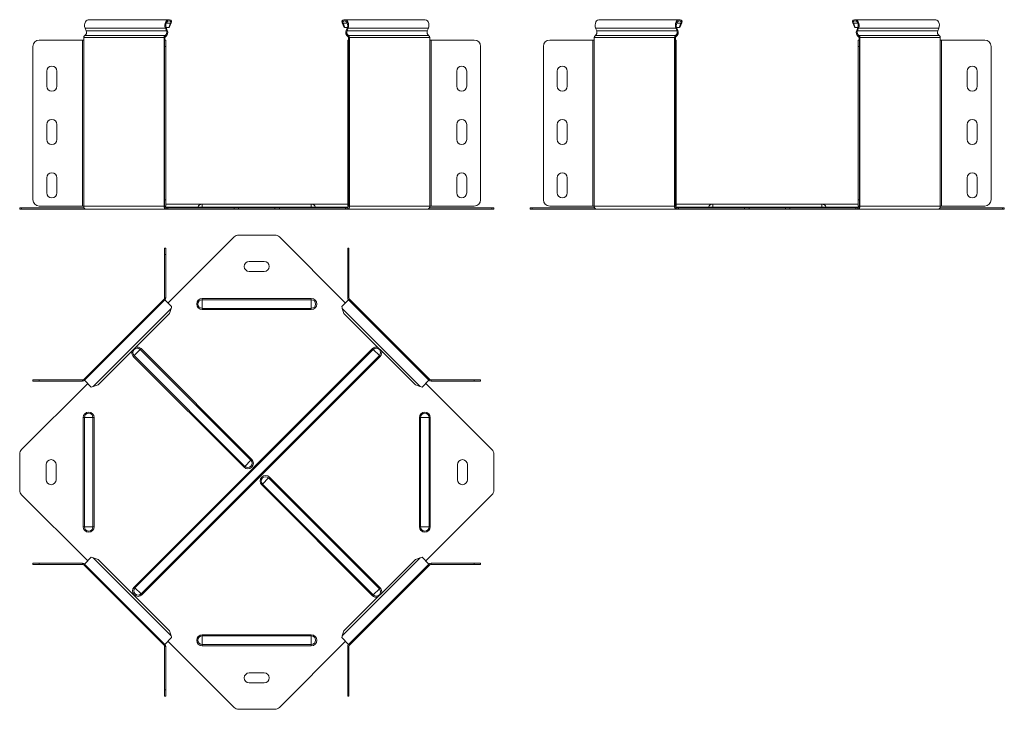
# Model space of a CAD drawing. Header units: millimetres. Extents: x -274 to 1467, y -7726 to 292.
# Tile 5 of 6: x -188 to 597, y -666 to -117. Entities that reach past the tile are written whole.
import ezdxf

# ---------------------------------------------------------------- set-up
doc = ezdxf.new("R2010")
doc.units = ezdxf.units.MM

msp = doc.modelspace()

# ---------------------------------------------------------------- linework, layer by layer
at = {"color": 7, "linetype": 'Continuous', "lineweight": 15}
for p, q in [((-69.44, -116.61), (-133.47, -116.61)), ((134.69, -116.61), (70.66, -116.61)), ((337.58, -116.61), (273.54, -116.61)), ((541.71, -116.61), (477.68, -116.61)), ((-136.28, -123.23), (-135.38, -125.61)), ((-71.35, -125.61), (-72.25, -123.23)), ((-69.56, -122.73), (-71.64, -122.73)), ((-70.73, -125.14), (-71.62, -122.76)), ((-68.18, -119.47), (-69.56, -122.73)), ((-68.94, -122.26), (-69.56, -122.73)), ((-67.55, -119), (-68.94, -122.26)), ((-68.18, -119.47), (-67.55, -119)), ((-67.26, -117.84), (-67.74, -118.57)), ((68.48, -117.84), (68.96, -118.57)), ((69.4, -119.47), (68.77, -119)), ((70.16, -122.26), (68.77, -119)), ((70.78, -122.73), (69.4, -119.47)), ((70.78, -122.73), (70.16, -122.26)), ((72.85, -122.73), (70.78, -122.73)), ((72.84, -122.76), (71.95, -125.14)), ((73.47, -123.23), (72.57, -125.61)), ((136.6, -125.61), (137.5, -123.23)), ((271.63, -125.61), (270.73, -123.23)), ((334.77, -123.23), (335.67, -125.61)), ((335.38, -122.73), (337.45, -122.73)), ((335.39, -122.76), (336.29, -125.14)), ((337.45, -122.73), (338.84, -119.47)), ((337.45, -122.73), (338.08, -122.26)), ((338.08, -122.26), (339.46, -119)), ((338.84, -119.47), (339.46, -119)), ((339.76, -117.84), (339.27, -118.57)), ((475.49, -117.84), (475.98, -118.57)), ((476.41, -119.47), (475.79, -119)), ((477.17, -122.26), (475.79, -119)), ((477.8, -122.73), (476.41, -119.47)), ((477.8, -122.73), (477.17, -122.26)), ((479.87, -122.73), (477.8, -122.73)), ((479.86, -122.76), (478.96, -125.14)), ((480.48, -123.23), (479.58, -125.61)), ((543.62, -125.61), (544.52, -123.23)), ((-172.8, -132.92), (-138.42, -132.92)), ((-138.42, -132.92), (-137.36, -132.92)), ((-137.36, -130.92), (-137.36, -132.92)), ((-73.33, -132.92), (-73.33, -130.92)), ((-73.33, -132.92), (-72.89, -132.92)), ((-72.89, -132.92), (-71.89, -132.92)), ((-72.89, -137.92), (-72.89, -132.92)), ((-72.62, -132.92), (-72.62, -130.92)), ((-71.89, -132.92), (-71.89, -137.92)), ((73.11, -132.92), (74.11, -132.92)), ((73.11, -137.92), (73.11, -132.92)), ((73.84, -130.92), (73.84, -132.92)), ((74.11, -132.92), (74.11, -137.92)), ((74.11, -132.92), (74.55, -132.92)), ((74.55, -130.92), (74.55, -132.92)), ((138.58, -132.92), (138.58, -130.92)), ((138.58, -132.92), (139.64, -132.92)), ((139.64, -132.92), (174.02, -132.92)), ((268.59, -132.92), (234.21, -132.92)), ((269.65, -132.92), (268.59, -132.92)), ((269.65, -132.92), (269.65, -130.92)), ((333.69, -130.92), (333.69, -132.92)), ((334.13, -132.92), (333.69, -132.92)), ((334.13, -132.92), (334.13, -137.92)), ((335.13, -132.92), (334.13, -132.92)), ((334.39, -130.92), (334.39, -132.92)), ((335.13, -137.92), (335.13, -132.92)), ((480.13, -132.92), (481.13, -132.92)), ((480.13, -137.92), (480.13, -132.92)), ((480.86, -130.92), (480.86, -132.92)), ((481.13, -132.92), (481.13, -137.92)), ((481.13, -132.92), (481.56, -132.92)), ((481.56, -130.92), (481.56, -132.92)), ((545.6, -132.92), (545.6, -130.92)), ((545.6, -132.92), (546.66, -132.92)), ((546.66, -132.92), (581.04, -132.92)), ((-177.8, -260.11), (-177.8, -137.92)), ((-72.89, -137.92), (-72.89, -260.11)), ((-71.89, -137.92), (-71.89, -260.11)), ((73.11, -260.11), (73.11, -137.92)), ((74.11, -260.11), (74.11, -137.92)), ((179.02, -137.92), (179.02, -260.11)), ((229.21, -137.92), (229.21, -260.11)), ((334.13, -260.11), (334.13, -137.92)), ((335.13, -260.11), (335.13, -137.92)), ((480.13, -260.11), (480.13, -137.92)), ((481.13, -260.11), (481.13, -137.92)), ((586.04, -137.92), (586.04, -260.11)), ((-166.8, -157.61), (-166.8, -169.61)), ((-158.8, -169.61), (-158.8, -157.61)), ((160.02, -157.61), (160.02, -169.61)), ((168.02, -169.61), (168.02, -157.61)), ((240.21, -169.61), (240.21, -157.61)), ((248.21, -157.61), (248.21, -169.61)), ((567.04, -157.61), (567.04, -169.61)), ((575.04, -169.61), (575.04, -157.61)), ((-166.8, -200.11), (-166.8, -212.11)), ((-158.8, -212.11), (-158.8, -200.11)), ((160.02, -200.11), (160.02, -212.11)), ((168.02, -212.11), (168.02, -200.11)), ((240.21, -212.11), (240.21, -200.11)), ((248.21, -200.11), (248.21, -212.11)), ((567.04, -200.11), (567.04, -212.11)), ((575.04, -212.11), (575.04, -200.11)), ((-166.8, -242.61), (-166.8, -254.61)), ((-158.8, -254.61), (-158.8, -242.61)), ((160.02, -242.61), (160.02, -254.61)), ((168.02, -254.61), (168.02, -242.61)), ((240.21, -254.61), (240.21, -242.61)), ((248.21, -242.61), (248.21, -254.61)), ((567.04, -242.61), (567.04, -254.61)), ((575.04, -254.61), (575.04, -242.61)), ((-188.39, -267.61), (-188.39, -266.61)), ((-188.39, -266.61), (-186.93, -266.61)), ((-186.93, -266.61), (-137.01, -266.61)), ((-138.42, -265.11), (-172.8, -265.11)), ((-137.36, -265.11), (-138.42, -265.11)), ((-72.89, -265.11), (-73.33, -265.11)), ((-72.89, -265.11), (-72.89, -260.11)), ((-71.89, -265.11), (-72.89, -265.11)), ((-71.89, -260.11), (-71.89, -265.11)), ((-42.89, -263.61), (-71.89, -263.61)), ((-71.56, -266.61), (-70.15, -266.61)), ((-70.15, -266.61), (-70.15, -267.61)), ((-70.15, -266.61), (-17.4, -266.61)), ((44.11, -263.61), (-42.89, -263.61)), ((-17.4, -266.61), (-13.87, -266.61)), ((-13.87, -266.61), (15.09, -266.61)), ((15.09, -266.61), (18.62, -266.61)), ((18.62, -266.61), (71.37, -266.61)), ((73.11, -263.61), (44.11, -263.61)), ((71.37, -266.61), (71.37, -267.61)), ((71.37, -266.61), (72.78, -266.61)), ((73.11, -265.11), (73.11, -260.11)), ((74.11, -265.11), (73.11, -265.11)), ((74.11, -260.11), (74.11, -265.11)), ((74.55, -265.11), (74.11, -265.11)), ((138.23, -266.61), (188.15, -266.61)), ((139.64, -265.11), (138.58, -265.11)), ((174.02, -265.11), (139.64, -265.11)), ((188.15, -266.61), (189.61, -266.61)), ((189.61, -266.61), (189.61, -267.61)), ((218.63, -266.61), (218.63, -267.61)), ((220.09, -266.61), (218.63, -266.61)), ((270.01, -266.61), (220.09, -266.61)), ((234.21, -265.11), (268.59, -265.11)), ((268.59, -265.11), (269.65, -265.11)), ((333.69, -265.11), (334.13, -265.11)), ((334.13, -260.11), (334.13, -265.11)), ((334.13, -265.11), (335.13, -265.11)), ((335.13, -265.11), (335.13, -260.11)), ((364.13, -263.61), (335.13, -263.61)), ((336.87, -266.61), (335.45, -266.61)), ((336.87, -266.61), (336.87, -267.61)), ((389.61, -266.61), (336.87, -266.61)), ((451.13, -263.61), (364.13, -263.61)), ((393.15, -266.61), (389.61, -266.61)), ((393.15, -266.61), (422.1, -266.61)), ((422.1, -266.61), (425.64, -266.61)), ((425.64, -266.61), (478.38, -266.61)), ((480.13, -263.61), (451.13, -263.61)), ((478.38, -266.61), (478.38, -267.61)), ((478.38, -266.61), (479.8, -266.61)), ((480.13, -265.11), (480.13, -260.11)), ((481.13, -265.11), (480.13, -265.11)), ((481.13, -260.11), (481.13, -265.11)), ((481.56, -265.11), (481.13, -265.11)), ((545.24, -266.61), (595.16, -266.61)), ((546.66, -265.11), (545.6, -265.11)), ((581.04, -265.11), (546.66, -265.11)), ((595.16, -266.61), (596.63, -266.61)), ((596.63, -266.61), (596.63, -267.61)), ((-186.93, -267.61), (-188.39, -267.61)), ((-186.93, -267.61), (-135.59, -267.61)), ((-135.59, -267.61), (-71.56, -267.61)), ((-71.56, -267.61), (-70.15, -267.61)), ((-70.15, -267.61), (-17.4, -267.61)), ((-13.87, -267.61), (-17.4, -267.61)), ((-13.87, -267.61), (15.09, -267.61)), ((18.62, -267.61), (15.09, -267.61)), ((18.62, -267.61), (71.37, -267.61)), ((71.37, -267.61), (72.78, -267.61)), ((72.78, -267.61), (136.81, -267.61)), ((136.81, -267.61), (188.15, -267.61)), ((189.61, -267.61), (188.15, -267.61)), ((218.63, -267.61), (220.09, -267.61)), ((271.42, -267.61), (220.09, -267.61)), ((335.45, -267.61), (271.42, -267.61)), ((336.87, -267.61), (335.45, -267.61)), ((389.61, -267.61), (336.87, -267.61)), ((389.61, -267.61), (393.15, -267.61)), ((393.15, -267.61), (422.1, -267.61)), ((425.64, -267.61), (422.1, -267.61)), ((425.64, -267.61), (478.38, -267.61)), ((478.38, -267.61), (479.8, -267.61)), ((479.8, -267.61), (543.83, -267.61)), ((543.83, -267.61), (595.16, -267.61)), ((596.63, -267.61), (595.16, -267.61)), ((-70.15, -342.43), (-17.4, -289.69)), ((-13.87, -288.22), (15.09, -288.22)), ((18.62, -289.69), (71.37, -342.43)), ((-72.89, -298.81), (-72.89, -303.81)), ((-71.89, -298.81), (-72.89, -298.81)), ((-72.89, -338.19), (-72.89, -303.81)), ((-71.89, -303.81), (-71.89, -298.81)), ((-71.89, -338.19), (-71.89, -303.81)), ((74.11, -298.81), (73.11, -298.81)), ((73.11, -298.81), (73.11, -303.81)), ((73.11, -303.81), (73.11, -338.19)), ((74.11, -303.81), (74.11, -298.81)), ((74.11, -303.81), (74.11, -338.19)), ((6.61, -309.22), (-5.39, -309.22)), ((-5.39, -317.22), (6.61, -317.22)), ((-73.33, -339.25), (-137.36, -403.28)), ((-72.62, -339.96), (-136.66, -403.99)), ((-72.62, -339.96), (-73.33, -339.25)), ((-67.26, -345.32), (-72.62, -339.96)), ((73.84, -339.96), (68.48, -345.32)), ((74.55, -339.25), (73.63, -340.17)), ((137.87, -403.99), (73.84, -339.96)), ((138.58, -403.28), (74.55, -339.25)), ((-68.94, -350.72), (-125.9, -407.68)), ((-67.55, -346.87), (-68.94, -350.72)), ((70.16, -350.72), (68.77, -346.87)), ((127.12, -407.68), (70.16, -350.72)), ((-186.93, -459.21), (-134.18, -406.47)), ((-177.8, -403.72), (-177.8, -404.72)), ((-172.8, -403.72), (-177.8, -403.72)), ((-177.8, -404.72), (-172.8, -404.72)), ((-172.8, -403.72), (-138.42, -403.72)), ((-172.8, -404.72), (-138.42, -404.72)), ((-137.36, -403.28), (-136.45, -404.2)), ((-136.66, -403.99), (-131.29, -409.36)), ((-125.9, -407.68), (-129.75, -409.06)), ((130.97, -409.06), (127.12, -407.68)), ((132.51, -409.36), (137.87, -403.99)), ((135.4, -406.47), (188.15, -459.21)), ((137.87, -403.99), (138.58, -403.28)), ((139.64, -403.72), (174.02, -403.72)), ((139.64, -404.72), (174.02, -404.72)), ((179.02, -403.72), (174.02, -403.72)), ((174.02, -404.72), (179.02, -404.72)), ((179.02, -404.72), (179.02, -403.72)), ((-188.39, -462.75), (-188.39, -491.7)), ((189.61, -491.7), (189.61, -462.75)), ((-167.39, -471.22), (-167.39, -483.22)), ((-159.39, -483.22), (-159.39, -471.22)), ((160.61, -471.22), (160.61, -483.22)), ((168.61, -483.22), (168.61, -471.22)), ((-186.93, -495.24), (-134.18, -547.98)), ((135.4, -547.98), (188.15, -495.24)), ((-136.66, -550.46), (-131.29, -545.09)), ((-125.9, -546.77), (-129.75, -545.39)), ((-68.94, -603.73), (-125.9, -546.77)), ((127.12, -546.77), (70.16, -603.73)), ((130.97, -545.39), (127.12, -546.77)), ((132.51, -545.09), (137.87, -550.46)), ((-177.8, -550.72), (-177.8, -549.72)), ((-177.8, -549.72), (-172.8, -549.72)), ((-172.8, -550.72), (-177.8, -550.72)), ((-172.8, -549.72), (-138.42, -549.72)), ((-172.8, -550.72), (-138.42, -550.72)), ((-137.36, -551.16), (-136.45, -550.25)), ((-73.33, -615.2), (-137.36, -551.16)), ((-136.66, -550.46), (-72.62, -614.49)), ((73.84, -614.49), (137.87, -550.46)), ((138.58, -551.16), (74.55, -615.2)), ((137.87, -550.46), (138.58, -551.16)), ((139.64, -549.72), (174.02, -549.72)), ((139.64, -550.72), (174.02, -550.72)), ((174.02, -549.72), (179.02, -549.72)), ((179.02, -550.72), (174.02, -550.72)), ((179.02, -549.72), (179.02, -550.72)), ((-67.55, -607.58), (-68.94, -603.73)), ((70.16, -603.73), (68.77, -607.58)), ((-67.26, -609.12), (-72.62, -614.49)), ((-70.15, -612.01), (-17.4, -664.76)), ((18.62, -664.76), (71.37, -612.01)), ((73.84, -614.49), (68.48, -609.12)), ((-72.62, -614.49), (-73.33, -615.2)), ((-72.89, -616.26), (-72.89, -650.63)), ((-71.89, -616.26), (-71.89, -650.63)), ((73.11, -650.63), (73.11, -616.26)), ((74.55, -615.2), (73.63, -614.28)), ((74.11, -650.63), (74.11, -616.26)), ((6.61, -637.22), (-5.39, -637.22)), ((-72.89, -655.63), (-72.89, -650.63)), ((-71.89, -650.63), (-71.89, -655.63)), ((-5.39, -645.22), (6.61, -645.22)), ((73.11, -655.63), (73.11, -650.63)), ((74.11, -650.63), (74.11, -655.63)), ((-71.89, -655.63), (-72.89, -655.63)), ((74.11, -655.63), (73.11, -655.63)), ((-13.87, -666.22), (15.09, -666.22))]:
    msp.add_line(p, q, dxfattribs=at)
at = {"color": 7, "linetype": 'Continuous', "lineweight": 0}
for p, q in [((-72.25, -123.23), (-136.28, -123.23)), ((-72.25, -123.23), (-71.62, -122.76)), ((-68.18, -119.47), (-71.62, -119.47)), ((-71.35, -125.61), (-70.73, -125.14)), ((72.84, -119.47), (69.4, -119.47)), ((72.57, -125.61), (71.95, -125.14)), ((73.47, -123.23), (72.84, -122.76)), ((137.5, -123.23), (73.47, -123.23)), ((270.73, -123.23), (334.77, -123.23)), ((334.77, -123.23), (335.39, -122.76)), ((335.39, -119.47), (338.84, -119.47)), ((335.67, -125.61), (336.29, -125.14)), ((479.86, -119.47), (476.41, -119.47)), ((479.58, -125.61), (478.96, -125.14)), ((480.48, -123.23), (479.86, -122.76)), ((544.52, -123.23), (480.48, -123.23)), ((-138.42, -132.92), (-138.42, -265.11)), ((-73.33, -130.92), (-137.36, -130.92)), ((-137.36, -265.11), (-137.36, -132.92)), ((-72.41, -129.19), (-136.45, -129.19)), ((-71.35, -125.61), (-135.38, -125.61)), ((-73.33, -130.92), (-72.62, -130.92)), ((-73.33, -265.11), (-73.33, -132.92)), ((-72.41, -129.19), (-72.22, -130.15)), ((136.6, -125.61), (72.57, -125.61)), ((73.63, -129.19), (73.43, -130.15)), ((137.67, -129.19), (73.63, -129.19)), ((74.55, -130.92), (73.84, -130.92)), ((138.58, -130.92), (74.55, -130.92)), ((74.55, -265.11), (74.55, -132.92)), ((138.58, -265.11), (138.58, -132.92)), ((139.64, -265.11), (139.64, -132.92)), ((268.59, -265.11), (268.59, -132.92)), ((269.65, -130.92), (333.69, -130.92)), ((269.65, -265.11), (269.65, -132.92)), ((270.57, -129.19), (334.6, -129.19)), ((271.63, -125.61), (335.67, -125.61)), ((333.69, -130.92), (334.39, -130.92)), ((333.69, -265.11), (333.69, -132.92)), ((334.6, -129.19), (334.8, -130.15)), ((543.62, -125.61), (479.58, -125.61)), ((480.65, -129.19), (480.45, -130.15)), ((544.68, -129.19), (480.65, -129.19)), ((481.56, -130.92), (480.86, -130.92)), ((545.6, -130.92), (481.56, -130.92)), ((481.56, -265.11), (481.56, -132.92)), ((545.6, -265.11), (545.6, -132.92)), ((546.66, -265.11), (546.66, -132.92)), ((-71.89, -137.92), (-72.89, -137.92)), ((74.11, -137.92), (73.11, -137.92)), ((334.13, -137.92), (335.13, -137.92)), ((481.13, -137.92), (480.13, -137.92)), ((-186.93, -266.61), (-186.93, -267.61)), ((-73.33, -265.11), (-137.36, -265.11)), ((-72.89, -260.11), (-71.89, -260.11)), ((-72.43, -265.97), (-46.32, -265.97)), ((-71.56, -266.61), (-71.56, -267.61)), ((-46.32, -265.97), (-42.89, -265.97)), ((-42.89, -263.61), (-42.89, -265.97)), ((-42.89, -265.97), (-42.89, -266.61)), ((44.11, -265.97), (-42.89, -265.97)), ((-17.4, -267.61), (-17.4, -266.61)), ((-13.87, -266.61), (-13.87, -267.61)), ((15.09, -267.61), (15.09, -266.61)), ((18.62, -266.61), (18.62, -267.61)), ((44.11, -263.61), (44.11, -265.97)), ((44.11, -265.97), (44.11, -266.61)), ((47.54, -265.97), (44.11, -265.97)), ((47.54, -265.97), (73.65, -265.97)), ((72.78, -266.61), (72.78, -267.61)), ((73.11, -260.11), (74.11, -260.11)), ((138.58, -265.11), (74.55, -265.11)), ((188.15, -267.61), (188.15, -266.61)), ((220.09, -267.61), (220.09, -266.61)), ((269.65, -265.11), (333.69, -265.11)), ((335.13, -260.11), (334.13, -260.11)), ((360.69, -265.97), (334.58, -265.97)), ((335.45, -266.61), (335.45, -267.61)), ((360.69, -265.97), (364.13, -265.97)), ((364.13, -263.61), (364.13, -265.97)), ((364.13, -265.97), (364.13, -266.61)), ((451.13, -265.97), (364.13, -265.97)), ((389.61, -266.61), (389.61, -267.61)), ((393.15, -267.61), (393.15, -266.61)), ((422.1, -267.61), (422.1, -266.61)), ((425.64, -266.61), (425.64, -267.61)), ((451.13, -263.61), (451.13, -265.97)), ((451.13, -265.97), (451.13, -266.61)), ((454.56, -265.97), (451.13, -265.97)), ((480.67, -265.97), (454.56, -265.97)), ((479.8, -266.61), (479.8, -267.61)), ((480.13, -260.11), (481.13, -260.11)), ((545.6, -265.11), (481.56, -265.11)), ((595.16, -267.61), (595.16, -266.61)), ((-72.89, -303.81), (-71.89, -303.81)), ((73.11, -303.81), (74.11, -303.81)), ((-72.89, -338.19), (-71.89, -338.19)), ((-42.89, -339.79), (-42.89, -338.86)), ((-42.89, -338.86), (44.11, -338.86)), ((-42.89, -346.66), (-42.89, -339.79)), ((-42.89, -339.79), (44.11, -339.79)), ((44.11, -339.79), (44.11, -338.86)), ((44.11, -346.66), (44.11, -339.79)), ((74.11, -338.19), (73.11, -338.19)), ((-67.55, -346.87), (-129.75, -409.06)), ((-42.89, -346.66), (44.11, -346.66)), ((-42.89, -347.59), (-42.89, -346.66)), ((-42.89, -347.59), (44.11, -347.59)), ((44.11, -347.59), (44.11, -346.66)), ((130.97, -409.06), (68.77, -346.87)), ((-97.17, -384.3), (-97.83, -384.96)), ((-92.31, -379.45), (-97.17, -384.3)), ((-8.89, -472.58), (-97.17, -384.3)), ((-97.12, -568.78), (92.87, -378.79)), ((-96.46, -569.44), (93.53, -379.45)), ((-91.65, -378.79), (-92.31, -379.45)), ((-4.03, -467.72), (-92.31, -379.45)), ((-3.37, -467.06), (-91.65, -378.79)), ((-91.61, -574.29), (98.39, -384.3)), ((93.53, -379.45), (92.87, -378.79)), ((98.39, -384.3), (93.53, -379.45)), ((99.05, -384.96), (98.39, -384.3)), ((-9.55, -473.24), (-97.83, -384.96)), ((-90.95, -574.95), (99.05, -384.96)), ((-172.8, -404.72), (-172.8, -403.72)), ((-138.42, -403.72), (-138.42, -404.72)), ((139.64, -403.72), (139.64, -404.72)), ((174.02, -403.72), (174.02, -404.72)), ((-136.82, -433.72), (-137.76, -433.72)), ((-137.76, -520.72), (-137.76, -433.72)), ((-129.96, -433.72), (-136.82, -433.72)), ((-136.82, -520.72), (-136.82, -433.72)), ((-129.96, -520.72), (-129.96, -433.72)), ((-129.02, -433.72), (-129.96, -433.72)), ((-129.02, -520.72), (-129.02, -433.72)), ((130.24, -433.72), (131.18, -433.72)), ((130.24, -433.72), (130.24, -520.72)), ((131.18, -433.72), (138.04, -433.72)), ((131.18, -433.72), (131.18, -520.72)), ((138.04, -433.72), (138.04, -520.72)), ((138.04, -433.72), (138.98, -433.72)), ((138.98, -433.72), (138.98, -520.72)), ((-4.03, -467.72), (-8.89, -472.58)), ((-3.37, -467.06), (-4.03, -467.72)), ((-8.89, -472.58), (-9.55, -473.24)), ((5.25, -486.72), (10.11, -481.87)), ((10.11, -481.87), (10.77, -481.21)), ((10.11, -481.87), (98.39, -570.14)), ((10.77, -481.21), (99.05, -569.48)), ((4.59, -487.38), (5.25, -486.72)), ((4.59, -487.38), (92.87, -575.66)), ((5.25, -486.72), (93.53, -575)), ((-136.82, -520.72), (-137.76, -520.72)), ((-129.96, -520.72), (-136.82, -520.72)), ((-129.02, -520.72), (-129.96, -520.72)), ((130.24, -520.72), (131.18, -520.72)), ((131.18, -520.72), (138.04, -520.72)), ((138.04, -520.72), (138.98, -520.72)), ((-67.55, -607.58), (-129.75, -545.39)), ((130.97, -545.39), (68.77, -607.58)), ((-172.8, -549.72), (-172.8, -550.72)), ((-138.42, -550.72), (-138.42, -549.72)), ((139.64, -550.72), (139.64, -549.72)), ((174.02, -550.72), (174.02, -549.72)), ((-96.46, -569.44), (-97.12, -568.78)), ((-91.61, -574.29), (-96.46, -569.44)), ((93.53, -575), (98.39, -570.14)), ((98.39, -570.14), (99.05, -569.48)), ((-90.95, -574.95), (-91.61, -574.29)), ((92.87, -575.66), (93.53, -575)), ((44.11, -606.86), (-42.89, -606.86)), ((-42.89, -606.86), (-42.89, -607.79)), ((44.11, -607.79), (-42.89, -607.79)), ((-42.89, -607.79), (-42.89, -614.66)), ((44.11, -606.86), (44.11, -607.79)), ((44.11, -607.79), (44.11, -614.66)), ((-72.89, -616.26), (-71.89, -616.26)), ((44.11, -614.66), (-42.89, -614.66)), ((-42.89, -614.66), (-42.89, -615.59)), ((44.11, -615.59), (-42.89, -615.59)), ((44.11, -614.66), (44.11, -615.59)), ((74.11, -616.26), (73.11, -616.26)), ((-72.89, -650.63), (-71.89, -650.63)), ((73.11, -650.63), (74.11, -650.63))]:
    msp.add_line(p, q, dxfattribs=at)
at = {"color": 7, "linetype": 'Continuous', "lineweight": 15, "flags": 128}
for points in [[(-136.28, -123.23), (-136.59, -122.04), (-136.65, -120.78), (-136.46, -119.55), (-136.03, -118.44), (-135.41, -117.54), (-134.63, -116.92), (-133.76, -116.63), (-133.47, -116.61)], [(-67.26, -117.84), (-67.99, -117.11), (-68.83, -116.7), (-69.72, -116.63), (-70.59, -116.92), (-71.37, -117.54), (-72, -118.44), (-72.42, -119.55), (-72.61, -120.78), (-72.55, -122.04), (-72.25, -123.23)], [(-67.74, -118.57), (-68.47, -117.89), (-69.31, -117.62), (-70.17, -117.77), (-70.94, -118.33), (-71.53, -119.24), (-71.86, -120.37), (-71.89, -121.59), (-71.62, -122.76)], [(73.47, -123.23), (73.77, -122.04), (73.83, -120.78), (73.64, -119.55), (73.22, -118.44), (72.59, -117.54), (71.81, -116.92), (70.94, -116.63), (70.05, -116.7), (69.21, -117.11), (68.48, -117.84)], [(72.84, -122.76), (73.11, -121.59), (73.08, -120.37), (72.75, -119.24), (72.16, -118.33), (71.39, -117.77), (70.53, -117.62), (69.69, -117.89), (68.96, -118.57)], [(134.69, -116.61), (134.98, -116.63), (135.85, -116.92), (136.62, -117.54), (137.25, -118.44), (137.68, -119.55), (137.87, -120.78), (137.81, -122.04), (137.5, -123.23)], [(273.54, -116.61), (273.26, -116.63), (272.39, -116.92), (271.61, -117.54), (270.98, -118.44), (270.56, -119.55), (270.37, -120.78), (270.43, -122.04), (270.73, -123.23)], [(334.77, -123.23), (334.46, -122.04), (334.4, -120.78), (334.59, -119.55), (335.02, -118.44), (335.64, -117.54), (336.42, -116.92), (337.29, -116.63), (338.18, -116.7), (339.03, -117.11), (339.76, -117.84)], [(335.39, -122.76), (335.12, -121.59), (335.16, -120.37), (335.49, -119.24), (336.07, -118.33), (336.84, -117.77), (337.7, -117.62), (338.55, -117.89), (339.27, -118.57)], [(480.48, -123.23), (480.79, -122.04), (480.85, -120.78), (480.66, -119.55), (480.23, -118.44), (479.61, -117.54), (478.83, -116.92), (477.96, -116.63), (477.07, -116.7), (476.22, -117.11), (475.49, -117.84)], [(479.86, -122.76), (480.13, -121.59), (480.09, -120.37), (479.76, -119.24), (479.18, -118.33), (478.41, -117.77), (477.55, -117.62), (476.7, -117.89), (475.98, -118.57)], [(541.71, -116.61), (541.99, -116.63), (542.86, -116.92), (543.64, -117.54), (544.27, -118.44), (544.69, -119.55), (544.88, -120.78), (544.82, -122.04), (544.52, -123.23)]]:
    msp.add_lwpolyline(points, dxfattribs=at)
at = {"color": 7, "linetype": 'Continuous', "lineweight": 15}
for centre, radius, start, end in [((-74.37, -126.78), 4, 302.66993, 24.19044), ((75.59, -126.78), 4, 155.80956, 237.33007), ((332.64, -126.78), 4, 302.66993, 24.19044), ((482.61, -126.78), 4, 155.80956, 237.33007), ((-172.8, -137.92), 5, 90, 180), ((-135.54, -130.77), 1.82, 119.65294, 184.49289), ((-137.99, -126.78), 2.86, 302.66993, 24.19044), ((-71.51, -130.77), 1.82, 119.65294, 184.49289), ((-71.81, -130.85), 0.811, 119.65294, 184.49289), ((-73.96, -126.78), 2.86, 302.66993, 24.19044), ((75.18, -126.78), 2.86, 155.80956, 237.33007), ((73.03, -130.85), 0.811, 355.50711, 60.34706), ((72.73, -130.77), 1.82, 355.50711, 60.34706), ((139.21, -126.78), 2.86, 155.80956, 237.33007), ((136.76, -130.77), 1.82, 355.50711, 60.34706), ((174.02, -137.92), 5, 0, 90), ((234.21, -137.92), 5, 90, 180), ((271.47, -130.77), 1.82, 119.65294, 184.49289), ((269.03, -126.78), 2.86, 302.66993, 24.19044), ((335.5, -130.77), 1.82, 119.65294, 184.49289), ((335.2, -130.85), 0.811, 119.65294, 184.49289), ((333.06, -126.78), 2.86, 302.66993, 24.19044), ((482.19, -126.78), 2.86, 155.80956, 237.33007), ((480.05, -130.85), 0.811, 355.50711, 60.34706), ((479.75, -130.77), 1.82, 355.50711, 60.34706), ((546.22, -126.78), 2.86, 155.80956, 237.33007), ((543.78, -130.77), 1.82, 355.50711, 60.34706), ((581.04, -137.92), 5, 0, 90), ((-162.8, -157.61), 4, 0, 180), ((164.02, -157.61), 4, 0, 180), ((244.21, -157.61), 4, 0, 180), ((571.04, -157.61), 4, 0, 180), ((-162.8, -169.61), 4, 180, 0), ((164.02, -169.61), 4, 180, 0), ((244.21, -169.61), 4, 180, 0), ((571.04, -169.61), 4, 180, 0), ((-162.8, -200.11), 4, 0, 180), ((164.02, -200.11), 4, 0, 180), ((244.21, -200.11), 4, 0, 180), ((571.04, -200.11), 4, 360, 180), ((-162.8, -212.11), 4, 180, 0), ((164.02, -212.11), 4, 180, 0), ((244.21, -212.11), 4, 180, 0), ((571.04, -212.11), 4, 180, 0), ((-162.8, -242.61), 4, 360, 180), ((164.02, -242.61), 4, 0, 180), ((244.21, -242.61), 4, 0, 180), ((571.04, -242.61), 4, 360, 180), ((-162.8, -254.61), 4, 180, 0), ((164.02, -254.61), 4, 180, 360), ((244.21, -254.61), 4, 180, 0), ((571.04, -254.61), 4, 180, 0), ((-172.8, -260.11), 5, 180, 270), ((-137.76, -265.61), 1, 270, 309.75351), ((-135.15, -265.43), 2.23, 171.95053, 258.57825), ((-71.12, -265.43), 2.23, 171.95053, 258.57825), ((-71.3, -265.3), 1.34, 171.95053, 258.57825), ((-47.26, -265.61), 1, 270, 338.97733), ((-42.89, -267.29), 3.68, 90, 158.97733), ((44.11, -267.29), 3.68, 21.02267, 90), ((48.48, -265.61), 1, 201.02267, 270), ((72.34, -265.43), 2.23, 281.42175, 8.04947), ((72.52, -265.3), 1.34, 281.42175, 8.04947), ((136.37, -265.43), 2.23, 281.42175, 8.04947), ((138.98, -265.61), 1, 230.24649, 270), ((174.02, -260.11), 5, 270, 0), ((234.21, -260.11), 5, 180, 270), ((269.26, -265.61), 1, 270, 309.75351), ((271.86, -265.43), 2.23, 171.95053, 258.57825), ((335.9, -265.43), 2.23, 171.95053, 258.57825), ((335.72, -265.3), 1.34, 171.95053, 258.57825), ((359.76, -265.61), 1, 270, 338.97733), ((364.13, -267.29), 3.68, 90, 158.97733), ((451.13, -267.29), 3.68, 21.02267, 90), ((455.49, -265.61), 1, 201.02267, 270), ((479.53, -265.3), 1.34, 281.42175, 8.04947), ((479.36, -265.43), 2.23, 281.42175, 8.04947), ((543.39, -265.43), 2.23, 281.42175, 8.04947), ((545.99, -265.61), 1, 230.24649, 270), ((581.04, -260.11), 5, 270, 0), ((-13.87, -293.22), 5, 90, 135), ((15.09, -293.22), 5, 45, 90), ((-5.39, -313.22), 4, 90, 270), ((6.61, -313.22), 4, 270, 90), ((-74.39, -338.19), 1.5, 315, 0), ((-74.39, -338.19), 2.5, 315, 0), ((75.61, -338.19), 2.5, 180, 225), ((75.61, -338.19), 1.5, 180, 225), ((-138.42, -402.22), 1.5, 270, 315), ((-138.42, -402.22), 2.5, 270, 315), ((139.64, -402.22), 2.5, 225, 270), ((139.64, -402.22), 1.5, 225, 270), ((-183.39, -462.75), 5, 135, 180), ((184.61, -462.75), 5, 0, 45), ((-163.39, -471.22), 4, 0, 180), ((164.61, -471.22), 4, 0, 180), ((-163.39, -483.22), 4, 180, 0), ((164.61, -483.22), 4, 180, 0), ((-183.39, -491.7), 5, 180, 225), ((184.61, -491.7), 5, 315, 0), ((-138.42, -552.22), 2.5, 45, 90), ((-138.42, -552.22), 1.5, 45, 90), ((139.64, -552.22), 2.5, 90, 135), ((139.64, -552.22), 1.5, 90, 135), ((-74.39, -616.26), 1.5, 0, 45), ((-74.39, -616.26), 2.5, 0, 45), ((75.61, -616.26), 2.5, 135, 180), ((75.61, -616.26), 1.5, 135, 180), ((-5.39, -641.22), 4, 90, 270), ((6.61, -641.22), 4, 270, 90), ((-13.87, -661.22), 5, 225, 270), ((15.09, -661.22), 5, 270, 315)]:
    msp.add_arc(centre, radius, start, end, dxfattribs=at)
at = {"color": 7, "linetype": 'Continuous', "lineweight": 0}
for centre, radius, start, end in [((-42.89, -343.22), 4.37, 90, 270), ((-42.89, -343.22), 3.43, 90, 270), ((44.11, -343.22), 4.37, 270, 90), ((44.11, -343.22), 3.43, 270, 90), ((-94.74, -381.88), 4.37, 164.77951, 225), ((-94.74, -381.88), 3.43, 45, 225), ((-94.74, -381.88), 4.37, 45, 105.22049), ((95.96, -381.87), 4.37, 74.85957, 135), ((95.96, -381.87), 3.43, 315, 135), ((95.96, -381.87), 4.37, 315, 15.14043), ((-133.39, -433.72), 4.37, 0, 180), ((-133.39, -433.72), 3.43, 0, 180), ((134.61, -433.72), 4.37, 0, 180), ((134.61, -433.72), 3.43, 0, 180), ((-6.46, -470.15), 4.37, 225, 45), ((-6.46, -470.15), 3.43, 225, 45), ((7.68, -484.3), 4.37, 45, 225), ((7.68, -484.3), 3.43, 45, 225), ((-133.39, -520.72), 4.37, 180, 0), ((-133.39, -520.72), 3.43, 180, 0), ((134.61, -520.72), 4.37, 180, 0), ((134.61, -520.72), 3.43, 180, 0), ((-94.03, -571.87), 4.37, 135, 315), ((-94.03, -571.87), 3.43, 135, 315), ((95.96, -572.57), 3.43, 225, 45), ((95.96, -572.57), 4.37, 344.77951, 45), ((95.96, -572.57), 4.37, 225, 285.22049), ((-42.89, -611.22), 4.37, 90, 270), ((-42.89, -611.22), 3.43, 90, 270), ((44.11, -611.22), 4.37, 270, 90), ((44.11, -611.22), 3.43, 270, 90)]:
    msp.add_arc(centre, radius, start, end, dxfattribs=at)
at = {"color": 7, "linetype": 'Continuous', "lineweight": 15}
for points in [[(-68.18, -119.47), (-68, -119.13), (-67.85, -118.83), (-67.74, -118.57)], [(-67.55, -119), (-67.41, -118.56), (-67.31, -118.17), (-67.26, -117.84)], [(68.48, -117.84), (68.53, -118.17), (68.63, -118.56), (68.77, -119)], [(68.96, -118.57), (69.07, -118.83), (69.22, -119.13), (69.4, -119.47)], [(338.84, -119.47), (339.02, -119.13), (339.16, -118.83), (339.27, -118.57)], [(339.76, -117.84), (339.7, -118.17), (339.61, -118.56), (339.46, -119)], [(475.49, -117.84), (475.55, -118.17), (475.64, -118.56), (475.79, -119)], [(475.98, -118.57), (476.09, -118.83), (476.23, -119.13), (476.41, -119.47)], [(-67.55, -346.87), (-67.41, -346.4), (-67.31, -345.88), (-67.26, -345.32)], [(68.48, -345.32), (68.53, -345.88), (68.63, -346.4), (68.77, -346.87)], [(-131.29, -409.36), (-130.73, -409.3), (-130.21, -409.21), (-129.75, -409.06)], [(130.97, -409.06), (131.43, -409.21), (131.95, -409.3), (132.51, -409.36)], [(-131.29, -545.09), (-130.73, -545.15), (-130.21, -545.24), (-129.75, -545.39)], [(130.97, -545.39), (131.43, -545.24), (131.95, -545.15), (132.51, -545.09)], [(-67.55, -607.58), (-67.41, -608.05), (-67.31, -608.57), (-67.26, -609.12)], [(68.48, -609.12), (68.53, -608.57), (68.63, -608.05), (68.77, -607.58)]]:
    msp.add_open_spline(points, degree=3, dxfattribs=at)

doc.saveas('drawing.dxf')
